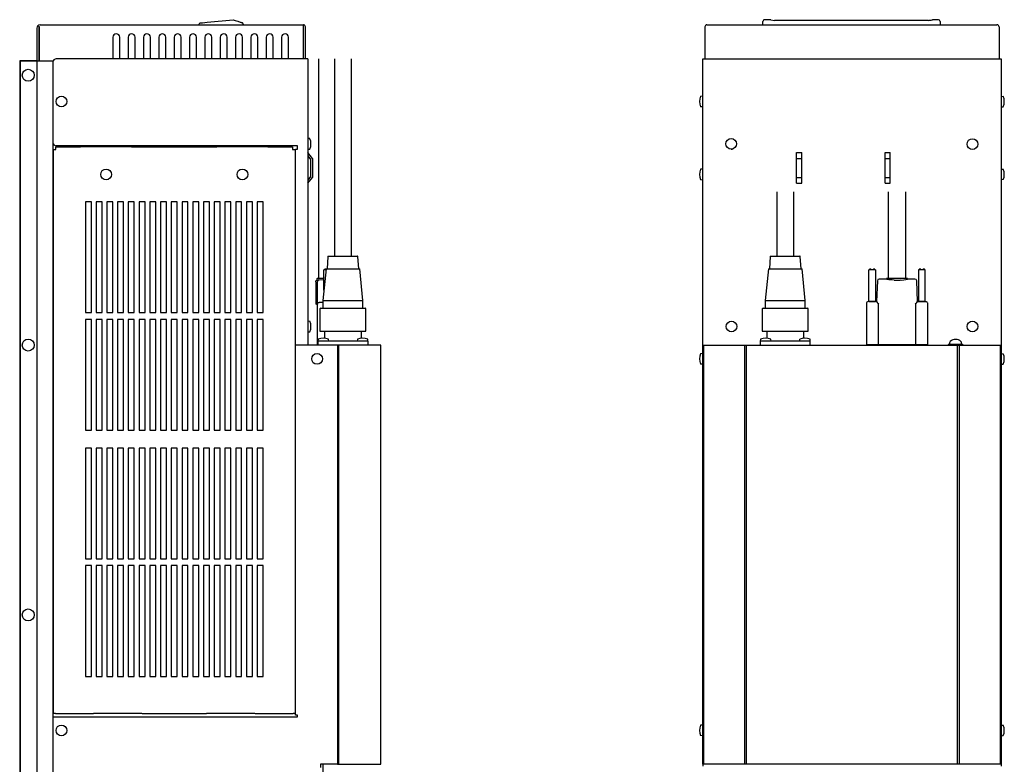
# Model space of a CAD drawing. Extents: x -1977 to 0, y -713 to 602.
# Tile 4 of 6: x -1628 to -1050, y -178 to 259. Entities that reach past the tile are written whole.
import ezdxf

# ---------------------------------------------------------------- set-up
doc = ezdxf.new("R2010")
doc.units = 0
doc.layers.get('0').update_dxf_attribs({"linetype": 'CONTINUOUS'})

msp = doc.modelspace()

# ---------------------------------------------------------------- linework, layer by layer
for p, q in [((-1616.26, 254.58), (-1616.76, 254.58)), ((-1616.76, 254.58), (-1616.76, 234.38)), ((-1616.26, 234.38), (-1616.26, 254.58)), ((-1615.96, 255.78), (-1461.46, 255.78)), ((-1522.76, 255.78), (-1522.76, 255.87)), ((-1521.86, 256.87), (-1521.56, 256.9)), ((-1521.56, 256.9), (-1520.69, 256.98)), ((-1520.69, 256.98), (-1519.39, 257.11)), ((-1519.39, 257.11), (-1517.86, 257.27)), ((-1517.86, 257.27), (-1502.76, 258.78)), ((-1502.76, 258.78), (-1501.44, 258.34)), ((-1501.44, 258.34), (-1499.91, 257.83)), ((-1499.91, 257.83), (-1498.62, 257.39)), ((-1498.62, 257.39), (-1498.12, 257.23)), ((-1498.12, 257.23), (-1497.75, 257.11)), ((-1497.75, 257.11), (-1497.52, 257.03)), ((-1497.52, 257.03), (-1497.44, 257)), ((-1496.76, 256.06), (-1496.76, 255.78)), ((-1461.46, 254.58), (-1461.47, 254.58)), ((-1461.46, 235.78), (-1461.46, 255.78)), ((-1460.26, 235.78), (-1460.26, 254.58)), ((-1225.87, 254.58), (-1225.87, 235.78)), ((-1224.67, 255.78), (-1054.47, 255.78)), ((-1191.82, 255.78), (-1191.82, 257.76)), ((-1187.54, 258.78), (-1190.82, 258.78)), ((-1187.27, 258.77), (-1185.03, 258.39)), ((-1094.61, 258.39), (-1185.03, 258.39)), ((-1092.54, 258.72), (-1092.38, 258.77)), ((-1088.82, 258.78), (-1092.1, 258.78)), ((-1087.82, 257.76), (-1087.82, 255.78)), ((-1053.27, 254.58), (-1053.27, 235.78)), ((-1617.96, 253.78), (-1617.96, -268.02)), ((-1573.26, 248.53), (-1573.26, 235.78)), ((-1569.26, 235.78), (-1569.26, 248.53)), ((-1564.26, 248.53), (-1564.26, 235.78)), ((-1560.26, 235.78), (-1560.26, 248.53)), ((-1555.26, 248.53), (-1555.26, 235.78)), ((-1551.26, 235.78), (-1551.26, 248.53)), ((-1546.26, 248.53), (-1546.26, 235.78)), ((-1542.26, 235.78), (-1542.26, 248.53)), ((-1537.26, 248.53), (-1537.26, 235.78)), ((-1533.26, 235.78), (-1533.26, 248.53)), ((-1528.26, 248.53), (-1528.26, 235.78)), ((-1524.26, 235.78), (-1524.26, 248.53)), ((-1519.26, 248.53), (-1519.26, 235.78)), ((-1515.26, 235.78), (-1515.26, 248.53)), ((-1510.26, 248.53), (-1510.26, 235.78)), ((-1506.26, 235.78), (-1506.26, 248.53)), ((-1501.26, 248.53), (-1501.26, 235.78)), ((-1497.26, 235.78), (-1497.26, 248.53)), ((-1492.26, 248.53), (-1492.26, 235.78)), ((-1488.26, 235.78), (-1488.26, 248.53)), ((-1483.26, 248.53), (-1483.26, 235.78)), ((-1479.26, 235.78), (-1479.26, 248.53)), ((-1474.26, 248.53), (-1474.26, 235.78)), ((-1470.26, 235.78), (-1470.26, 248.53)), ((-1627.96, 234.58), (-1627.96, -258.22)), ((-1617.96, 234.58), (-1627.96, 234.58)), ((-1627.46, -358.22), (-1627.46, 234.38)), ((-1608.37, 234.38), (-1627.46, 234.38)), ((-1608.46, 234.38), (-1608.46, -268.02)), ((-1458.96, 235.78), (-1606.46, 235.78)), ((-1458.96, 235.78), (-1458.96, 67.78)), ((-1452.54, 235.78), (-1452.54, 106.98)), ((-1443.26, 235.78), (-1443.26, 120.08)), ((-1433.26, 120.08), (-1433.26, 235.78)), ((-1227.07, -177.92), (-1227.07, 235.78)), ((-1227.07, 235.78), (-1052.07, 235.78)), ((-1052.07, 235.78), (-1052.07, -177.92)), ((-1227.08, 213.93), (-1228.37, 213.81)), ((-1052.06, 213.93), (-1050.77, 213.81)), ((-1227.08, 207.63), (-1228.37, 207.74)), ((-1052.06, 207.63), (-1050.77, 207.74)), ((-1457.66, 188.98), (-1458.95, 189.09)), ((-1608.16, -148.32), (-1608.16, 182.68)), ((-1608.16, 182.68), (-1606.96, 182.68)), ((-1606.96, 182.68), (-1606.66, 182.68)), ((-1606.66, 184.18), (-1592.26, 184.18)), ((-1606.66, 182.98), (-1606.66, 184.18)), ((-1606.66, 182.68), (-1606.66, 182.98)), ((-1587.36, 184.78), (-1606.46, 184.78)), ((-1562.36, 184.18), (-1592.16, 184.18)), ((-1565.26, 184.78), (-1587.26, 184.78)), ((-1509.36, 184.78), (-1565.16, 184.78)), ((-1562.26, 184.18), (-1512.26, 184.18)), ((-1482.36, 184.18), (-1512.16, 184.18)), ((-1487.26, 184.78), (-1509.26, 184.78)), ((-1464.86, 184.78), (-1487.16, 184.78)), ((-1482.26, 184.18), (-1467.86, 184.18)), ((-1467.86, 184.18), (-1467.86, 182.98)), ((-1467.86, 182.98), (-1467.86, 182.68)), ((-1467.86, 182.68), (-1467.56, 182.68)), ((-1467.56, 182.68), (-1466.36, 182.68)), ((-1466.36, 182.68), (-1466.36, -148.32)), ((-1466.06, -149.22), (-1466.06, 182.78)), ((-1466.06, 182.78), (-1464.86, 182.78)), ((-1464.86, 182.78), (-1464.86, 184.78)), ((-1456.06, 177.28), (-1458.96, 180.78)), ((-1458.95, 182.79), (-1457.66, 182.9)), ((-1172.07, 180.78), (-1169.07, 180.78)), ((-1172.07, 162.78), (-1172.07, 180.78)), ((-1169.07, 162.78), (-1169.07, 180.78)), ((-1120.07, 180.78), (-1117.07, 180.78)), ((-1120.07, 162.78), (-1120.07, 180.78)), ((-1117.07, 162.78), (-1117.07, 180.78)), ((-1458.96, 178.9), (-1457.26, 176.84)), ((-1457.26, 176.84), (-1457.26, 166.71)), ((-1456.06, 177.28), (-1456.06, 166.28)), ((-1172.07, 177.28), (-1169.07, 177.28)), ((-1120.07, 177.28), (-1117.07, 177.28)), ((-1227.07, 171.13), (-1228.37, 171.01)), ((-1052.07, 171.13), (-1050.77, 171.01)), ((-1457.26, 166.71), (-1458.96, 164.66)), ((-1458.96, 162.78), (-1456.06, 166.28)), ((-1228.37, 164.94), (-1227.07, 164.83)), ((-1172.07, 166.28), (-1169.07, 166.28)), ((-1172.07, 162.78), (-1169.07, 162.78)), ((-1120.07, 166.28), (-1117.07, 166.28)), ((-1120.07, 162.78), (-1117.07, 162.78)), ((-1050.77, 164.94), (-1052.07, 164.83)), ((-1183.72, 157.78), (-1183.72, 120.08)), ((-1173.72, 120.08), (-1173.72, 157.78)), ((-1118.27, 157.78), (-1118.27, 106.98)), ((-1107.97, 106.98), (-1107.97, 157.78)), ((-1585.91, 151.98), (-1589.41, 151.98)), ((-1589.41, 151.98), (-1589.41, 86.98)), ((-1585.91, 86.98), (-1585.91, 151.98)), ((-1579.61, 151.98), (-1583.11, 151.98)), ((-1583.11, 151.98), (-1583.11, 86.98)), ((-1579.61, 86.98), (-1579.61, 151.98)), ((-1573.31, 151.98), (-1576.81, 151.98)), ((-1576.81, 151.98), (-1576.81, 86.98)), ((-1573.31, 86.98), (-1573.31, 151.98)), ((-1567.01, 151.98), (-1570.51, 151.98)), ((-1570.51, 151.98), (-1570.51, 86.98)), ((-1567.01, 86.98), (-1567.01, 151.98)), ((-1560.71, 151.98), (-1564.21, 151.98)), ((-1564.21, 151.98), (-1564.21, 86.98)), ((-1560.71, 86.98), (-1560.71, 151.98)), ((-1554.41, 151.98), (-1557.91, 151.98)), ((-1557.91, 151.98), (-1557.91, 86.98)), ((-1554.41, 86.98), (-1554.41, 151.98)), ((-1548.11, 151.98), (-1551.61, 151.98)), ((-1551.61, 151.98), (-1551.61, 86.98)), ((-1548.11, 86.98), (-1548.11, 151.98)), ((-1541.81, 151.98), (-1545.31, 151.98)), ((-1545.31, 151.98), (-1545.31, 86.98)), ((-1541.81, 86.98), (-1541.81, 151.98)), ((-1535.51, 151.98), (-1539.01, 151.98)), ((-1539.01, 151.98), (-1539.01, 86.98)), ((-1535.51, 86.98), (-1535.51, 151.98)), ((-1529.21, 151.98), (-1532.71, 151.98)), ((-1532.71, 151.98), (-1532.71, 86.98)), ((-1529.21, 86.98), (-1529.21, 151.98)), ((-1522.91, 151.98), (-1526.41, 151.98)), ((-1526.41, 151.98), (-1526.41, 86.98)), ((-1522.91, 86.98), (-1522.91, 151.98)), ((-1516.61, 151.98), (-1520.11, 151.98)), ((-1520.11, 151.98), (-1520.11, 86.98)), ((-1516.61, 86.98), (-1516.61, 151.98)), ((-1510.31, 151.98), (-1513.81, 151.98)), ((-1513.81, 151.98), (-1513.81, 86.98)), ((-1510.31, 86.98), (-1510.31, 151.98)), ((-1504.01, 151.98), (-1507.51, 151.98)), ((-1507.51, 151.98), (-1507.51, 86.98)), ((-1504.01, 86.98), (-1504.01, 151.98)), ((-1497.71, 151.98), (-1501.21, 151.98)), ((-1501.21, 151.98), (-1501.21, 86.98)), ((-1497.71, 86.98), (-1497.71, 151.98)), ((-1491.41, 151.98), (-1494.91, 151.98)), ((-1494.91, 151.98), (-1494.91, 86.98)), ((-1491.41, 86.98), (-1491.41, 151.98)), ((-1485.11, 151.98), (-1488.61, 151.98)), ((-1488.61, 151.98), (-1488.61, 86.98)), ((-1485.11, 86.98), (-1485.11, 151.98)), ((-1608.16, 127.38), (-1608.46, 127.38)), ((-1447.05, 119.89), (-1447.58, 112.58)), ((-1446.85, 120.08), (-1429.91, 120.08)), ((-1429.91, 120.08), (-1429.67, 120.08)), ((-1428.95, 112.58), (-1429.47, 119.89)), ((-1187.51, 119.89), (-1188.04, 112.58)), ((-1187.31, 120.08), (-1170.13, 120.08)), ((-1169.41, 112.58), (-1169.93, 119.89)), ((-1448.12, 112.58), (-1450.01, 94.08)), ((-1449.3, 111.98), (-1449.39, 111.98)), ((-1449.39, 100.15), (-1449.39, 111.98)), ((-1449.28, 111.98), (-1449.3, 111.98)), ((-1449.17, 111.98), (-1449.28, 111.98)), ((-1449.13, 111.98), (-1449.17, 111.98)), ((-1449.11, 111.98), (-1449.13, 111.98)), ((-1448.93, 111.98), (-1449.11, 111.98)), ((-1448.13, 112.48), (-1448.97, 112.48)), ((-1448.85, 111.98), (-1448.93, 111.98)), ((-1448.56, 111.98), (-1448.85, 111.98)), ((-1448.54, 111.98), (-1448.56, 111.98)), ((-1448.41, 111.98), (-1448.54, 111.98)), ((-1448.37, 111.98), (-1448.41, 111.98)), ((-1448.18, 111.98), (-1448.37, 111.98)), ((-1448.13, 112.48), (-1448.26, 112.48)), ((-1448.12, 112.58), (-1428.67, 112.58)), ((-1428.67, 112.58), (-1428.41, 112.58)), ((-1426.52, 94.08), (-1428.41, 112.58)), ((-1188.58, 112.58), (-1190.47, 94.08)), ((-1188.58, 112.58), (-1181.01, 112.58)), ((-1181.01, 112.58), (-1168.87, 112.58)), ((-1166.98, 94.08), (-1168.87, 112.58)), ((-1129.72, 93.48), (-1129.72, 111.98)), ((-1125.72, 111.98), (-1129.72, 111.98)), ((-1128.42, 112.48), (-1129.3, 112.48)), ((-1126.14, 112.48), (-1127.02, 112.48)), ((-1125.72, 111.98), (-1125.72, 93.48)), ((-1100.52, 111.98), (-1100.52, 93.48)), ((-1096.52, 111.98), (-1100.52, 111.98)), ((-1099.22, 112.48), (-1100.1, 112.48)), ((-1096.94, 112.48), (-1097.82, 112.48)), ((-1096.52, 93.48), (-1096.52, 111.98)), ((-1454.19, 105.07), (-1454.19, 101.54)), ((-1453.92, 105.74), (-1453.96, 105.7)), ((-1453.54, 106.78), (-1453.54, 106.01)), ((-1449.39, 106.98), (-1453.34, 106.98)), ((-1453.27, 106.06), (-1452.32, 106.14)), ((-1453.24, 92.16), (-1453.24, 105.15)), ((-1452.32, 106.14), (-1449.39, 106.4)), ((-1124.66, 105.62), (-1125.12, 93.38)), ((-1119.27, 106.58), (-1123.66, 106.58)), ((-1119.27, 106.78), (-1119.27, 106.58)), ((-1107.17, 106.98), (-1119.07, 106.98)), ((-1106.97, 106.58), (-1106.97, 106.78)), ((-1102.58, 106.58), (-1106.97, 106.58)), ((-1101.12, 93.38), (-1101.59, 105.62)), ((-1454.19, 101.54), (-1454.19, 97.42)), ((-1454.19, 97.42), (-1454.19, 92.73)), ((-1454.19, 92.73), (-1454.19, 92.29)), ((-1451.98, 92.97), (-1452.29, 92.95)), ((-1451.98, 92.97), (-1450.01, 93.15)), ((-1450.01, 94.08), (-1450.01, 89.58)), ((-1450.01, 94.08), (-1426.84, 94.08)), ((-1426.84, 94.08), (-1426.52, 94.08)), ((-1426.52, 89.58), (-1426.52, 94.08)), ((-1190.47, 94.08), (-1190.47, 89.58)), ((-1190.47, 94.08), (-1181.45, 94.08)), ((-1181.45, 94.08), (-1166.98, 94.08)), ((-1166.98, 89.58), (-1166.98, 94.08)), ((-1129.92, 93.38), (-1130.13, 93.38)), ((-1125.52, 93.38), (-1129.92, 93.38)), ((-1129.72, 93.48), (-1129.63, 93.48)), ((-1129.63, 93.48), (-1129.58, 93.48)), ((-1129.58, 93.48), (-1129.5, 93.48)), ((-1129.5, 93.48), (-1129.47, 93.48)), ((-1129.47, 93.48), (-1129.44, 93.48)), ((-1129.44, 93.48), (-1129.26, 93.48)), ((-1129.26, 93.48), (-1129.18, 93.48)), ((-1129.18, 93.48), (-1128.9, 93.48)), ((-1128.9, 93.48), (-1128.88, 93.48)), ((-1128.88, 93.48), (-1128.74, 93.48)), ((-1128.74, 93.48), (-1128.7, 93.48)), ((-1128.72, 93.48), (-1128.72, 93.38)), ((-1128.7, 93.48), (-1128.48, 93.48)), ((-1128.48, 93.48), (-1128.4, 93.48)), ((-1128.4, 93.48), (-1128.01, 93.48)), ((-1128.01, 93.48), (-1127.95, 93.48)), ((-1127.95, 93.48), (-1127.75, 93.48)), ((-1127.75, 93.48), (-1127.7, 93.48)), ((-1127.7, 93.48), (-1127.49, 93.48)), ((-1127.49, 93.48), (-1127.43, 93.48)), ((-1127.43, 93.48), (-1127.04, 93.48)), ((-1127.04, 93.48), (-1126.97, 93.48)), ((-1126.97, 93.48), (-1126.74, 93.48)), ((-1126.74, 93.48), (-1126.7, 93.48)), ((-1126.72, 93.38), (-1126.72, 93.48)), ((-1126.7, 93.48), (-1126.56, 93.48)), ((-1126.56, 93.48), (-1126.54, 93.48)), ((-1126.54, 93.48), (-1126.26, 93.48)), ((-1126.26, 93.48), (-1126.18, 93.48)), ((-1126.18, 93.48), (-1126, 93.48)), ((-1126, 93.48), (-1125.98, 93.48)), ((-1125.98, 93.48), (-1125.94, 93.48)), ((-1125.94, 93.48), (-1125.87, 93.48)), ((-1125.87, 93.48), (-1125.81, 93.48)), ((-1125.81, 93.48), (-1125.72, 93.48)), ((-1125.12, 93.38), (-1125.52, 93.38)), ((-1125.12, 93.38), (-1124.71, 92.95)), ((-1101.53, 92.95), (-1101.12, 93.38)), ((-1101.12, 93.38), (-1100.72, 93.38)), ((-1096.32, 93.38), (-1100.72, 93.38)), ((-1100.43, 93.48), (-1100.52, 93.48)), ((-1100.43, 93.48), (-1100.38, 93.48)), ((-1100.38, 93.48), (-1100.3, 93.48)), ((-1100.3, 93.48), (-1100.27, 93.48)), ((-1100.27, 93.48), (-1100.24, 93.48)), ((-1100.24, 93.48), (-1100.06, 93.48)), ((-1100.06, 93.48), (-1099.98, 93.48)), ((-1099.98, 93.48), (-1099.7, 93.48)), ((-1099.7, 93.48), (-1099.68, 93.48)), ((-1099.68, 93.48), (-1099.54, 93.48)), ((-1099.54, 93.48), (-1099.5, 93.48)), ((-1099.52, 93.48), (-1099.52, 93.38)), ((-1099.5, 93.48), (-1099.28, 93.48)), ((-1099.28, 93.48), (-1099.2, 93.48)), ((-1099.2, 93.48), (-1098.81, 93.48)), ((-1098.81, 93.48), (-1098.75, 93.48)), ((-1098.75, 93.48), (-1098.55, 93.48)), ((-1098.55, 93.48), (-1098.5, 93.48)), ((-1098.5, 93.48), (-1098.29, 93.48)), ((-1098.29, 93.48), (-1098.23, 93.48)), ((-1098.23, 93.48), (-1097.84, 93.48)), ((-1097.84, 93.48), (-1097.77, 93.48)), ((-1097.77, 93.48), (-1097.54, 93.48)), ((-1097.54, 93.48), (-1097.5, 93.48)), ((-1097.52, 93.38), (-1097.52, 93.48)), ((-1097.5, 93.48), (-1097.36, 93.48)), ((-1097.36, 93.48), (-1097.34, 93.48)), ((-1097.34, 93.48), (-1097.06, 93.48)), ((-1097.06, 93.48), (-1096.98, 93.48)), ((-1096.98, 93.48), (-1096.8, 93.48)), ((-1096.8, 93.48), (-1096.78, 93.48)), ((-1096.78, 93.48), (-1096.74, 93.48)), ((-1096.74, 93.48), (-1096.67, 93.48)), ((-1096.67, 93.48), (-1096.61, 93.48)), ((-1096.61, 93.48), (-1096.52, 93.48)), ((-1096.32, 93.38), (-1096.12, 93.38)), ((-1589.41, 86.98), (-1585.91, 86.98)), ((-1583.11, 86.98), (-1579.61, 86.98)), ((-1576.81, 86.98), (-1573.31, 86.98)), ((-1570.51, 86.98), (-1567.01, 86.98)), ((-1564.21, 86.98), (-1560.71, 86.98)), ((-1557.91, 86.98), (-1554.41, 86.98)), ((-1551.61, 86.98), (-1548.11, 86.98)), ((-1545.31, 86.98), (-1541.81, 86.98)), ((-1539.01, 86.98), (-1535.51, 86.98)), ((-1532.71, 86.98), (-1529.21, 86.98)), ((-1526.41, 86.98), (-1522.91, 86.98)), ((-1520.11, 86.98), (-1516.61, 86.98)), ((-1513.81, 86.98), (-1510.31, 86.98)), ((-1507.51, 86.98), (-1504.01, 86.98)), ((-1501.21, 86.98), (-1497.71, 86.98)), ((-1494.91, 86.98), (-1491.41, 86.98)), ((-1488.61, 86.98), (-1485.11, 86.98)), ((-1453.24, 91.5), (-1453.91, 91.84)), ((-1453.24, 92.16), (-1453.24, 91.95)), ((-1453.24, 67.98), (-1453.24, 91.95)), ((-1451.76, 89.08), (-1451.76, 76.08)), ((-1451.26, 89.58), (-1425.62, 89.58)), ((-1425.62, 89.58), (-1425.26, 89.58)), ((-1424.76, 76.08), (-1424.76, 89.08)), ((-1192.22, 89.08), (-1192.22, 76.08)), ((-1191.72, 89.58), (-1181.74, 89.58)), ((-1181.74, 89.58), (-1165.72, 89.58)), ((-1165.22, 76.08), (-1165.22, 89.08)), ((-1131.12, 92.38), (-1131.12, 67.98)), ((-1124.12, 91.95), (-1124.12, 67.98)), ((-1102.12, 67.98), (-1102.12, 91.95)), ((-1095.12, 67.98), (-1095.12, 92.38)), ((-1585.91, 82.98), (-1589.41, 82.98)), ((-1589.41, 82.98), (-1589.41, 17.98)), ((-1585.91, 17.98), (-1585.91, 82.98)), ((-1579.61, 82.98), (-1583.11, 82.98)), ((-1583.11, 82.98), (-1583.11, 17.98)), ((-1579.61, 17.98), (-1579.61, 82.98)), ((-1573.31, 82.98), (-1576.81, 82.98)), ((-1576.81, 82.98), (-1576.81, 17.98)), ((-1573.31, 17.98), (-1573.31, 82.98)), ((-1567.01, 82.98), (-1570.51, 82.98)), ((-1570.51, 82.98), (-1570.51, 17.98)), ((-1567.01, 17.98), (-1567.01, 82.98)), ((-1560.71, 82.98), (-1564.21, 82.98)), ((-1564.21, 82.98), (-1564.21, 17.98)), ((-1560.71, 17.98), (-1560.71, 82.98)), ((-1554.41, 82.98), (-1557.91, 82.98)), ((-1557.91, 82.98), (-1557.91, 17.98)), ((-1554.41, 17.98), (-1554.41, 82.98)), ((-1548.11, 82.98), (-1551.61, 82.98)), ((-1551.61, 82.98), (-1551.61, 17.98)), ((-1548.11, 17.98), (-1548.11, 82.98)), ((-1541.81, 82.98), (-1545.31, 82.98)), ((-1545.31, 82.98), (-1545.31, 17.98)), ((-1541.81, 17.98), (-1541.81, 82.98)), ((-1535.51, 82.98), (-1539.01, 82.98)), ((-1539.01, 82.98), (-1539.01, 17.98)), ((-1535.51, 17.98), (-1535.51, 82.98)), ((-1529.21, 82.98), (-1532.71, 82.98)), ((-1532.71, 82.98), (-1532.71, 17.98)), ((-1529.21, 17.98), (-1529.21, 82.98)), ((-1522.91, 82.98), (-1526.41, 82.98)), ((-1526.41, 82.98), (-1526.41, 17.98)), ((-1522.91, 17.98), (-1522.91, 82.98)), ((-1516.61, 82.98), (-1520.11, 82.98)), ((-1520.11, 82.98), (-1520.11, 17.98)), ((-1516.61, 17.98), (-1516.61, 82.98)), ((-1510.31, 82.98), (-1513.81, 82.98)), ((-1513.81, 82.98), (-1513.81, 17.98)), ((-1510.31, 17.98), (-1510.31, 82.98)), ((-1504.01, 82.98), (-1507.51, 82.98)), ((-1507.51, 82.98), (-1507.51, 17.98)), ((-1504.01, 17.98), (-1504.01, 82.98)), ((-1497.71, 82.98), (-1501.21, 82.98)), ((-1501.21, 82.98), (-1501.21, 17.98)), ((-1497.71, 17.98), (-1497.71, 82.98)), ((-1491.41, 82.98), (-1494.91, 82.98)), ((-1494.91, 82.98), (-1494.91, 17.98)), ((-1491.41, 17.98), (-1491.41, 82.98)), ((-1485.11, 82.98), (-1488.61, 82.98)), ((-1488.61, 82.98), (-1488.61, 17.98)), ((-1485.11, 17.98), (-1485.11, 82.98)), ((-1457.66, 81.81), (-1458.95, 81.93)), ((-1458.95, 75.63), (-1457.66, 75.74)), ((-1451.76, 76.08), (-1425.13, 76.08)), ((-1449.11, 76.08), (-1449.11, 71.93)), ((-1427.41, 71.93), (-1427.41, 76.08)), ((-1425.13, 76.08), (-1424.76, 76.08)), ((-1192.22, 76.08), (-1181.85, 76.08)), ((-1189.57, 76.08), (-1189.57, 71.93)), ((-1181.85, 76.08), (-1165.22, 76.08)), ((-1167.87, 71.93), (-1167.87, 76.08)), ((-1452.8, 71.38), (-1452.91, 70.08)), ((-1423.61, 70.08), (-1452.91, 70.08)), ((-1452.76, 67.78), (-1452.76, 70.08)), ((-1446.61, 70.08), (-1446.72, 71.38)), ((-1429.8, 71.38), (-1429.91, 70.08)), ((-1423.76, 70.08), (-1423.76, 67.78)), ((-1423.61, 70.08), (-1423.72, 71.38)), ((-1193.26, 71.38), (-1193.37, 70.08)), ((-1164.07, 70.08), (-1193.37, 70.08)), ((-1193.22, 67.78), (-1193.22, 70.08)), ((-1187.07, 70.08), (-1187.19, 71.38)), ((-1170.26, 71.38), (-1170.37, 70.08)), ((-1164.22, 70.08), (-1164.22, 67.78)), ((-1164.07, 70.08), (-1164.19, 71.38)), ((-1415.96, 67.78), (-1466.06, 67.78)), ((-1452.89, 67.98), (-1453.24, 67.98)), ((-1452.89, 67.98), (-1452.76, 67.98)), ((-1441.46, 67.78), (-1441.46, -177.92)), ((-1440.61, -177.92), (-1440.61, 67.78)), ((-1415.96, -177.92), (-1415.96, 67.78)), ((-1227.07, 67.78), (-1052.07, 67.78)), ((-1226.72, 67.78), (-1226.72, -177.92)), ((-1202.42, -177.92), (-1202.42, 67.78)), ((-1201.57, 67.78), (-1201.57, -177.92)), ((-1095.12, 67.98), (-1131.12, 67.98)), ((-1130.17, 67.98), (-1130.17, 67.78)), ((-1124.7, 67.98), (-1124.7, 67.78)), ((-1101.55, 67.78), (-1101.55, 67.98)), ((-1096.07, 67.78), (-1096.07, 67.98)), ((-1083.02, 68.23), (-1083.02, 67.78)), ((-1074.52, 68.23), (-1083.02, 68.23)), ((-1082.27, 69.25), (-1082.27, 68.23)), ((-1077.57, -177.92), (-1077.57, 67.78)), ((-1076.72, 67.78), (-1076.72, -177.92)), ((-1075.27, 68.23), (-1075.27, 69.25)), ((-1074.52, 68.23), (-1074.52, 67.78)), ((-1052.42, -177.92), (-1052.42, 67.78)), ((-1227.08, 62.93), (-1228.37, 62.81)), ((-1052.06, 62.93), (-1050.77, 62.81)), ((-1227.08, 56.63), (-1228.37, 56.74)), ((-1052.06, 56.63), (-1050.77, 56.74)), ((-1589.41, 17.98), (-1585.91, 17.98)), ((-1583.11, 17.98), (-1579.61, 17.98)), ((-1576.81, 17.98), (-1573.31, 17.98)), ((-1570.51, 17.98), (-1567.01, 17.98)), ((-1564.21, 17.98), (-1560.71, 17.98)), ((-1557.91, 17.98), (-1554.41, 17.98)), ((-1551.61, 17.98), (-1548.11, 17.98)), ((-1545.31, 17.98), (-1541.81, 17.98)), ((-1539.01, 17.98), (-1535.51, 17.98)), ((-1532.71, 17.98), (-1529.21, 17.98)), ((-1526.41, 17.98), (-1522.91, 17.98)), ((-1520.11, 17.98), (-1516.61, 17.98)), ((-1513.81, 17.98), (-1510.31, 17.98)), ((-1507.51, 17.98), (-1504.01, 17.98)), ((-1501.21, 17.98), (-1497.71, 17.98)), ((-1494.91, 17.98), (-1491.41, 17.98)), ((-1488.61, 17.98), (-1485.11, 17.98)), ((-1466.36, 14.06), (-1466.06, 14.06)), ((-1466.06, 12.99), (-1466.36, 12.99)), ((-1466.36, 11.56), (-1466.06, 11.56)), ((-1585.91, 7.48), (-1589.41, 7.48)), ((-1589.41, 7.48), (-1589.41, -57.52)), ((-1585.91, -57.52), (-1585.91, 7.48)), ((-1579.61, 7.48), (-1583.11, 7.48)), ((-1583.11, 7.48), (-1583.11, -57.52)), ((-1579.61, -57.52), (-1579.61, 7.48)), ((-1573.31, 7.48), (-1576.81, 7.48)), ((-1576.81, 7.48), (-1576.81, -57.52)), ((-1573.31, -57.52), (-1573.31, 7.48)), ((-1567.01, 7.48), (-1570.51, 7.48)), ((-1570.51, 7.48), (-1570.51, -57.52)), ((-1567.01, -57.52), (-1567.01, 7.48)), ((-1560.71, 7.48), (-1564.21, 7.48)), ((-1564.21, 7.48), (-1564.21, -57.52)), ((-1560.71, -57.52), (-1560.71, 7.48)), ((-1554.41, 7.48), (-1557.91, 7.48)), ((-1557.91, 7.48), (-1557.91, -57.52)), ((-1554.41, -57.52), (-1554.41, 7.48)), ((-1548.11, 7.48), (-1551.61, 7.48)), ((-1551.61, 7.48), (-1551.61, -57.52)), ((-1548.11, -57.52), (-1548.11, 7.48)), ((-1541.81, 7.48), (-1545.31, 7.48)), ((-1545.31, 7.48), (-1545.31, -57.52)), ((-1541.81, -57.52), (-1541.81, 7.48)), ((-1535.51, 7.48), (-1539.01, 7.48)), ((-1539.01, 7.48), (-1539.01, -57.52)), ((-1535.51, -57.52), (-1535.51, 7.48)), ((-1529.21, 7.48), (-1532.71, 7.48)), ((-1532.71, 7.48), (-1532.71, -57.52)), ((-1529.21, -57.52), (-1529.21, 7.48)), ((-1522.91, 7.48), (-1526.41, 7.48)), ((-1526.41, 7.48), (-1526.41, -57.52)), ((-1522.91, -57.52), (-1522.91, 7.48)), ((-1516.61, 7.48), (-1520.11, 7.48)), ((-1520.11, 7.48), (-1520.11, -57.52)), ((-1516.61, -57.52), (-1516.61, 7.48)), ((-1510.31, 7.48), (-1513.81, 7.48)), ((-1513.81, 7.48), (-1513.81, -57.52)), ((-1510.31, -57.52), (-1510.31, 7.48)), ((-1504.01, 7.48), (-1507.51, 7.48)), ((-1507.51, 7.48), (-1507.51, -57.52)), ((-1504.01, -57.52), (-1504.01, 7.48)), ((-1497.71, 7.48), (-1501.21, 7.48)), ((-1501.21, 7.48), (-1501.21, -57.52)), ((-1497.71, -57.52), (-1497.71, 7.48)), ((-1491.41, 7.48), (-1494.91, 7.48)), ((-1494.91, 7.48), (-1494.91, -57.52)), ((-1491.41, -57.52), (-1491.41, 7.48)), ((-1485.11, 7.48), (-1488.61, 7.48)), ((-1488.61, 7.48), (-1488.61, -57.52)), ((-1485.11, -57.52), (-1485.11, 7.48)), ((-1466.36, 9.07), (-1466.06, 9.07)), ((-1589.41, -57.52), (-1585.91, -57.52)), ((-1583.11, -57.52), (-1579.61, -57.52)), ((-1576.81, -57.52), (-1573.31, -57.52)), ((-1570.51, -57.52), (-1567.01, -57.52)), ((-1564.21, -57.52), (-1560.71, -57.52)), ((-1557.91, -57.52), (-1554.41, -57.52)), ((-1551.61, -57.52), (-1548.11, -57.52)), ((-1545.31, -57.52), (-1541.81, -57.52)), ((-1539.01, -57.52), (-1535.51, -57.52)), ((-1532.71, -57.52), (-1529.21, -57.52)), ((-1526.41, -57.52), (-1522.91, -57.52)), ((-1520.11, -57.52), (-1516.61, -57.52)), ((-1513.81, -57.52), (-1510.31, -57.52)), ((-1507.51, -57.52), (-1504.01, -57.52)), ((-1501.21, -57.52), (-1497.71, -57.52)), ((-1494.91, -57.52), (-1491.41, -57.52)), ((-1488.61, -57.52), (-1485.11, -57.52)), ((-1585.91, -61.52), (-1589.41, -61.52)), ((-1589.41, -61.52), (-1589.41, -126.52)), ((-1585.91, -126.52), (-1585.91, -61.52)), ((-1579.61, -61.52), (-1583.11, -61.52)), ((-1583.11, -61.52), (-1583.11, -126.52)), ((-1579.61, -126.52), (-1579.61, -61.52)), ((-1573.31, -61.52), (-1576.81, -61.52)), ((-1576.81, -61.52), (-1576.81, -126.52)), ((-1573.31, -126.52), (-1573.31, -61.52)), ((-1567.01, -61.52), (-1570.51, -61.52)), ((-1570.51, -61.52), (-1570.51, -126.52)), ((-1567.01, -126.52), (-1567.01, -61.52)), ((-1560.71, -61.52), (-1564.21, -61.52)), ((-1564.21, -61.52), (-1564.21, -126.52)), ((-1560.71, -126.52), (-1560.71, -61.52)), ((-1554.41, -61.52), (-1557.91, -61.52)), ((-1557.91, -61.52), (-1557.91, -126.52)), ((-1554.41, -126.52), (-1554.41, -61.52)), ((-1548.11, -61.52), (-1551.61, -61.52)), ((-1551.61, -61.52), (-1551.61, -126.52)), ((-1548.11, -126.52), (-1548.11, -61.52)), ((-1541.81, -61.52), (-1545.31, -61.52)), ((-1545.31, -61.52), (-1545.31, -126.52)), ((-1541.81, -126.52), (-1541.81, -61.52)), ((-1535.51, -61.52), (-1539.01, -61.52)), ((-1539.01, -61.52), (-1539.01, -126.52)), ((-1535.51, -126.52), (-1535.51, -61.52)), ((-1529.21, -61.52), (-1532.71, -61.52)), ((-1532.71, -61.52), (-1532.71, -126.52)), ((-1529.21, -126.52), (-1529.21, -61.52)), ((-1522.91, -61.52), (-1526.41, -61.52)), ((-1526.41, -61.52), (-1526.41, -126.52)), ((-1522.91, -126.52), (-1522.91, -61.52)), ((-1516.61, -61.52), (-1520.11, -61.52)), ((-1520.11, -61.52), (-1520.11, -126.52)), ((-1516.61, -126.52), (-1516.61, -61.52)), ((-1510.31, -61.52), (-1513.81, -61.52)), ((-1513.81, -61.52), (-1513.81, -126.52)), ((-1510.31, -126.52), (-1510.31, -61.52)), ((-1504.01, -61.52), (-1507.51, -61.52)), ((-1507.51, -61.52), (-1507.51, -126.52)), ((-1504.01, -126.52), (-1504.01, -61.52)), ((-1497.71, -61.52), (-1501.21, -61.52)), ((-1501.21, -61.52), (-1501.21, -126.52)), ((-1497.71, -126.52), (-1497.71, -61.52)), ((-1491.41, -61.52), (-1494.91, -61.52)), ((-1494.91, -61.52), (-1494.91, -126.52)), ((-1491.41, -126.52), (-1491.41, -61.52)), ((-1485.11, -61.52), (-1488.61, -61.52)), ((-1488.61, -61.52), (-1488.61, -126.52)), ((-1485.11, -126.52), (-1485.11, -61.52)), ((-1589.41, -126.52), (-1585.91, -126.52)), ((-1583.11, -126.52), (-1579.61, -126.52)), ((-1576.81, -126.52), (-1573.31, -126.52)), ((-1570.51, -126.52), (-1567.01, -126.52)), ((-1564.21, -126.52), (-1560.71, -126.52)), ((-1557.91, -126.52), (-1554.41, -126.52)), ((-1551.61, -126.52), (-1548.11, -126.52)), ((-1545.31, -126.52), (-1541.81, -126.52)), ((-1539.01, -126.52), (-1535.51, -126.52)), ((-1532.71, -126.52), (-1529.21, -126.52)), ((-1526.41, -126.52), (-1522.91, -126.52)), ((-1520.11, -126.52), (-1516.61, -126.52)), ((-1513.81, -126.52), (-1510.31, -126.52)), ((-1507.51, -126.52), (-1504.01, -126.52)), ((-1501.21, -126.52), (-1497.71, -126.52)), ((-1494.91, -126.52), (-1491.41, -126.52)), ((-1488.61, -126.52), (-1485.11, -126.52)), ((-1608.46, -150.22), (-1464.86, -150.22)), ((-1606.96, -148.32), (-1608.16, -148.32)), ((-1606.96, -148.32), (-1584.66, -148.32)), ((-1556.26, -148.32), (-1584.56, -148.32)), ((-1556.16, -148.32), (-1518.36, -148.32)), ((-1489.96, -148.32), (-1518.26, -148.32)), ((-1489.86, -148.32), (-1467.56, -148.32)), ((-1466.36, -148.32), (-1467.56, -148.32)), ((-1464.86, -149.22), (-1466.06, -149.22)), ((-1464.86, -150.22), (-1464.86, -149.22)), ((-1227.08, -155.07), (-1228.37, -155.19)), ((-1052.06, -155.07), (-1050.77, -155.19)), ((-1227.08, -161.37), (-1228.37, -161.26)), ((-1052.06, -161.37), (-1050.77, -161.26)), ((-1451.46, -177.92), (-1451.46, -179.92)), ((-1441.46, -177.92), (-1451.46, -177.92)), ((-1449.96, -357.02), (-1449.96, -177.92)), ((-1441.46, -177.92), (-1415.96, -177.92)), ((-1052.07, -177.92), (-1227.07, -177.92)), ((-1227.07, -177.92), (-1227.07, -179.22)), ((-1052.07, -177.92), (-1052.07, -179.22))]:
    msp.add_line(p, q)
at = {"flags": 128}
for points in [[(-1449.11, 111.98), (-1449.05, 112.23), (-1448.97, 112.48)], [(-1128.22, 111.98), (-1128.29, 112.15), (-1128.36, 112.31), (-1128.42, 112.48)], [(-1127.22, 111.98), (-1127.15, 112.15), (-1127.09, 112.31), (-1127.02, 112.48)], [(-1099.02, 111.98), (-1099.09, 112.15), (-1099.16, 112.31), (-1099.22, 112.48)], [(-1098.02, 111.98), (-1097.95, 112.15), (-1097.89, 112.31), (-1097.82, 112.48)], [(-1454.19, 105.07), (-1454.12, 105.43), (-1453.92, 105.74)], [(-1453.92, 105.74), (-1453.63, 105.96), (-1453.27, 106.06)], [(-1114.9, 106.06), (-1115.94, 106.1), (-1116.88, 106.15), (-1117.7, 106.22), (-1118.37, 106.3), (-1118.87, 106.38), (-1119.17, 106.48), (-1119.27, 106.58)], [(-1114.9, 106.06), (-1112.89, 106), (-1111.34, 106.06)], [(-1453.24, 92.16), (-1453.23, 92.15), (-1453.23, 92.17), (-1453.19, 92.26), (-1453, 92.57), (-1452.75, 92.79), (-1452.5, 92.91), (-1452.32, 92.94)], [(-1452.29, 92.95), (-1452.3, 92.95), (-1452.32, 92.94)], [(-1124.71, 92.94), (-1124.71, 92.95), (-1124.71, 92.95)], [(-1101.53, 92.95), (-1101.54, 92.95), (-1101.54, 92.94)], [(-1466.06, 15.49), (-1466.29, 15.49), (-1466.36, 15.49)], [(-1466.06, 10.49), (-1466.28, 10.49), (-1466.36, 10.5)]]:
    msp.add_lwpolyline(points, dxfattribs=at)
for centre, radius in [((-1622.96, 226.18), 3.5), ((-1603.46, 210.78), 3.15), ((-1210.46, 185.94), 3.15), ((-1068.87, 185.78), 3.15), ((-1577.26, 167.98), 3.15), ((-1497.26, 167.98), 3.15), ((-1210.27, 78.78), 3.15), ((-1068.87, 78.78), 3.15), ((-1622.96, 67.88), 3.5), ((-1453.46, 59.78), 3.15), ((-1622.96, -90.42), 3.5), ((-1603.46, -158.22), 3.15)]:
    msp.add_circle(centre, radius)
for centre, radius, start, end in [((-1615.96, 253.78), 2, 90, 180), ((-1521.76, 255.87), 1, 130.58496, 180), ((-1521.86, 256.03), 0.815, 114.38355, 132.24958), ((-1521.76, 255.87), 1, 95.71059, 117.53171), ((-1497.76, 256.06), 1, 54.11158, 71.56505), ((-1497.59, 256.24), 0.75, 38.0901, 56.43092), ((-1497.76, 256.06), 1, 360, 40.39751), ((-1461.46, 254.58), 1.2, 0, 90), ((-1224.67, 254.58), 1.2, 90, 180), ((-1190.81, 257.77), 1.01, 90.44619, 180.4811), ((-1187.52, 254.98), 3.8, 86.1015, 90.22683), ((-1094.48, 264), 5.61, 268.63136, 290.89963), ((-1092.14, 255.64), 3.14, 89.34083, 94.33083), ((-1088.83, 257.77), 1.01, 359.55752, 89.51604), ((-1054.47, 254.58), 1.2, 0, 90), ((-1571.26, 248.53), 2, 0, 180), ((-1562.26, 248.53), 2, 0, 180), ((-1553.26, 248.53), 2, 0, 180), ((-1544.26, 248.53), 2, 0, 180), ((-1535.26, 248.53), 2, 0, 180), ((-1526.26, 248.53), 2, 0, 180), ((-1517.26, 248.53), 2, 0, 180), ((-1508.26, 248.53), 2, 0, 180), ((-1499.26, 248.53), 2, 0, 180), ((-1490.26, 248.53), 2, 0, 180), ((-1481.26, 248.53), 2, 0, 180), ((-1472.26, 248.53), 2, 0, 180), ((-1606.46, 233.78), 2, 90, 180), ((-1220.98, 210.78), 7.99, 157.64973, 202.35025), ((-1058.16, 210.78), 7.99, 337.64975, 22.35027), ((-1606.46, 186.78), 2, 180, 270), ((-1465.05, 185.94), 7.99, 337.64975, 22.35027), ((-1210.27, 184.78), 2, 263.77153, 294.87012), ((-1220.99, 167.98), 7.98, 157.64346, 202.35654), ((-1058.15, 167.98), 7.98, 337.64346, 22.35654), ((-1446.85, 119.88), 0.2, 90, 175.88181), ((-1429.67, 119.88), 0.2, 4.11819, 90), ((-1187.31, 119.88), 0.2, 90, 175.88181), ((-1170.13, 119.88), 0.2, 4.11819, 90), ((-1121.46, 109.97), 8.23, 162.25779, 165.87939), ((-1133.97, 109.97), 8.21, 14.11698, 17.74432), ((-1092.27, 109.97), 8.22, 162.25601, 165.88117), ((-1104.76, 109.97), 8.21, 14.17054, 17.74521), ((-1453.34, 106.78), 0.2, 90, 180), ((-1452.24, 105.15), 1, 95, 180), ((-1123.66, 105.58), 0.995, 89.93177, 177.89817), ((-1119.07, 106.78), 0.2, 90, 180), ((-1110.68, 119.28), 13.23, 267.14602, 286.29376), ((-1107.17, 106.78), 0.2, 0, 90), ((-1102.58, 105.58), 0.995, 2.10195, 90.0681), ((-1130.13, 92.38), 0.995, 89.92665, 180.07378), ((-1123.33, 93.66), 1.55, 207.44296, 254.62008), ((-1103.25, 94.07), 2.04, 291.25301, 326.68373), ((-1096.12, 92.38), 0.995, 359.9261, 90.07347), ((-1453.69, 92.29), 0.5, 180.00305, 243.4319), ((-1451.26, 89.08), 0.5, 90, 180), ((-1425.26, 89.08), 0.5, 0, 90), ((-1191.72, 89.08), 0.5, 90, 180), ((-1165.72, 89.08), 0.5, 0, 90), ((-1123.73, 91.69), 0.475, 91.58951, 146.6067), ((-1102.52, 91.69), 0.475, 33.39258, 88.41121), ((-1465.05, 78.78), 7.99, 337.64975, 22.35027), ((-1449.76, 63.99), 7.98, 67.64346, 112.35654), ((-1426.76, 63.99), 7.98, 67.64346, 112.35654), ((-1190.22, 63.99), 7.98, 67.64346, 112.35654), ((-1167.22, 63.99), 7.98, 67.64346, 112.35654), ((-1081.27, 69.25), 1, 131.81031, 180), ((-1078.77, 66.22), 4.93, 50.07281, 129.92719), ((-1076.27, 69.25), 1, 0, 48.18969), ((-1220.98, 59.78), 7.99, 157.64973, 202.35025), ((-1058.16, 59.78), 7.99, 337.64975, 22.35027), ((-1220.98, -158.22), 7.99, 157.64973, 202.35025), ((-1058.16, -158.22), 7.99, 337.64975, 22.35027)]:
    msp.add_arc(centre, radius, start, end)

doc.saveas('drawing.dxf')
